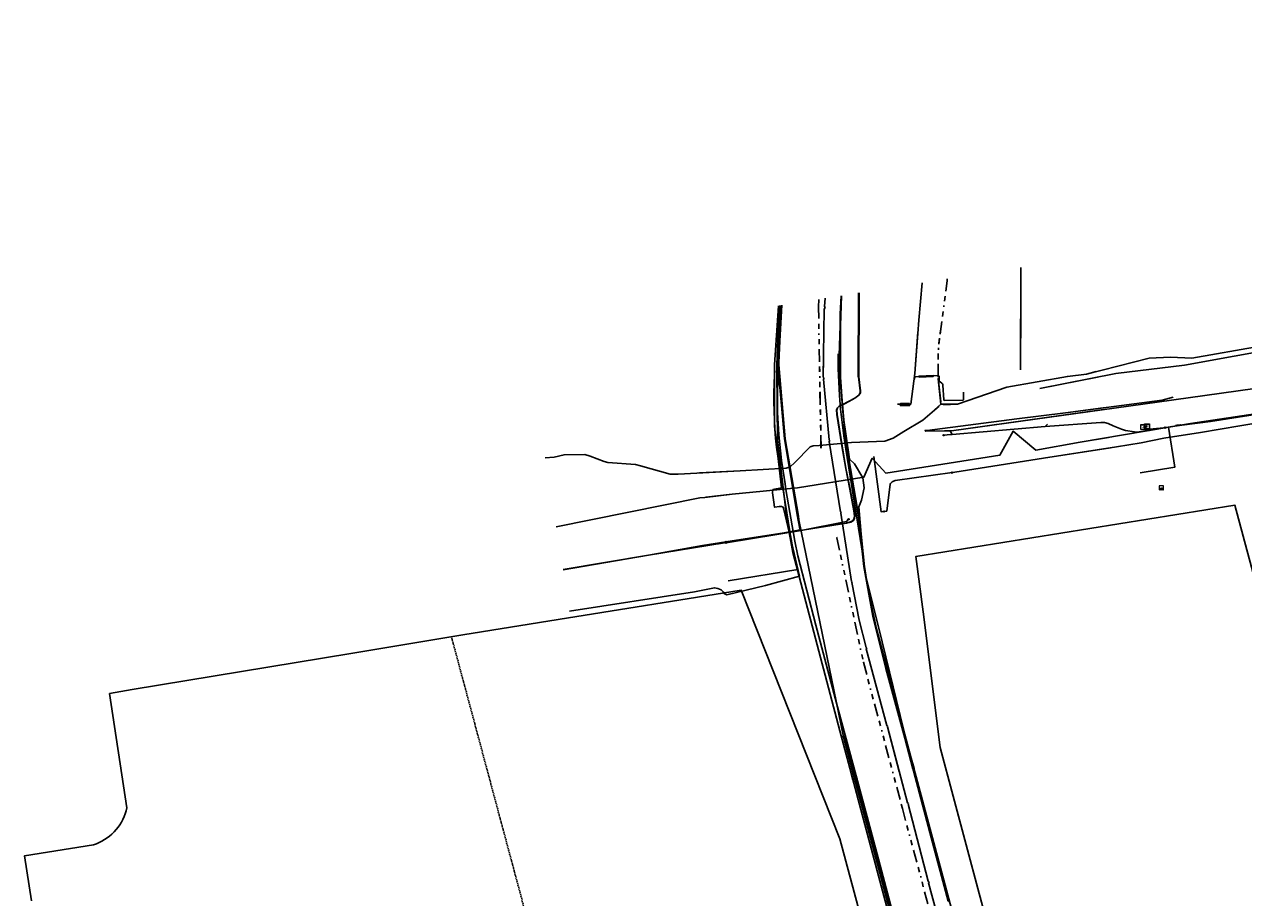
# Model space of a CAD drawing. Extents: x 102676 to 106538, y 417474 to 420545.
# Tile 104 of 112: x 104730 to 105214, y 419261 to 419608. Entities that reach past the tile are written whole.
import ezdxf
from ezdxf.enums import TextEntityAlignment as Align
from ezdxf.lldxf.tags import DXFTag

# ---------------------------------------------------------------- set-up
doc = ezdxf.new("R2010")
doc.units = 0
doc.linetypes.add('DASHED', pattern=[0.75, 0.5, -0.25])
doc.linetypes.add('RI-OVERIG', pattern=[17, 5, -2, 2, -2, 0, -2, 2, -2])
doc.layers.get('0').update_dxf_attribs({"lineweight": 25})
for name, color, linetype, lineweight in [('B-WE-KL-DATA-G', 90, 'KL-DATA-N', 25), ('B-WE-KL-DATA_BT NEDERLAND NV-G', 90, 'KL-DATA-N', 25), ('B-WE-KL-DATA_HULPSTUK-S @ 0.2', 90, 'Continuous', 25), ('B-WE-KL-DATA_HULPSTUK_KPN BV-S @ 0.5', 90, 'Continuous', 25), ('B-WE-KL-DATA_HULPSTUK_STEDIN NETBEHEER BV-S @ 0.5', 90, 'Continuous', 25), ('B-WE-KL-DATA_HULPSTUK_ZIGGO BV-S @ 0.5', 90, 'Continuous', 25), ('B-WE-KL-DATA_KABELBED-G', 90, 'Continuous', 25), ('B-WE-KL-DATA_KABELBED_KPN BV-G', 90, 'Continuous', 25), ('B-WE-KL-DATA_KABELBED_ZIGGO BV-G', 90, 'Continuous', 25), ('B-WE-KL-DATA_MANTELBUIS-G', 90, 'Continuous', 25), ('B-WE-KL-DATA_STEDIN NETBEHEER BV-G', 90, 'KL-DATA-N', 25), ('B-WE-KL-ET_LS-G', 190, 'KL-LS-N', 25), ('B-WE-KL-ET_LS_400 V_STEDIN NETBEHEER BV-G', 190, 'KL-LS-N', 25), ('B-WE-KL-ET_LS_HULPSTUK-S @ 0.2', 190, 'Continuous', 25), ('B-WE-KL-ET_LS_HULPSTUK_STEDIN NETBEHEER BV-S @ 0.5', 190, 'Continuous', 25), ('B-WE-KL-ET_LS_MANTELBUIS-G', 190, 'Continuous', 25), ('B-WE-KL-ET_LS_MANTELBUIS_POLYETHYLEEN PE_200_STEDIN NETBEHEER BV-G', 190, 'Continuous', 25), ('B-WE-KL-ET_LS_MANTELBUIS_POLYVINYLCHLORIDE PVC_110_STEDIN NETBEHEER BV-G', 190, 'Continuous', 25), ('B-WE-KL-ET_LS_MANTELBUIS_STEDIN NETBEHEER BV-G', 190, 'Continuous', 25), ('B-WE-KL-ET_MS-G', 130, 'KL-MS-N', 25), ('B-WE-KL-ET_MS_13 KV_STEDIN NETBEHEER BV-G', 130, 'KL-MS-N', 25), ('B-WE-KL-ET_MS_6 KV_STEDIN NETBEHEER BV-G', 130, 'KL-MS-N', 25), ('B-WE-KL-ET_MS_HULPSTUK-S @ 0.2', 130, 'Continuous', 25), ('B-WE-KL-ET_MS_HULPSTUK_STEDIN NETBEHEER BV-S @ 0.5', 130, 'Continuous', 25), ('B-WE-KL-ET_MS_MANTELBUIS-G', 130, 'Continuous', 25), ('B-WE-KL-ET_MS_MANTELBUIS_POLYETHYLEEN PE_200_STEDIN NETBEHEER BV-G', 130, 'Continuous', 25), ('B-WE-KL-GAS_LD-G', 50, 'KL-GAS-LD-N', 25), ('B-WE-KL-GAS_LD_POLYETHYLEEN PE_40_0.1 BAR_STEDIN NETBEHEER BV-G', 50, 'KL-GAS-LD-N', 25), ('B-WE-KL-GAS_LD_POLYVINYLCHLORIDE PVC_110_0.1 BAR_STEDIN NETBEHEER BV-G', 50, 'KL-GAS-LD-N', 25), ('B-WE-KL-OVERIG_HULPSTUK-S @ 0.2', 8, 'Continuous', 25), ('B-WE-KL-OVERIG_HULPSTUK_STADSBEHEER GEMEENTE DORDRECHT-S @ 0.5', 8, 'Continuous', 25), ('B-WE-KL-WATER-G', 170, 'KL-WATER-N', 25), ('B-WE-KL-WATER_HPE_160_EVIDES INFRA-G', 170, 'KL-WATER-N', 25), ('B-WE-KL-WATER_HULPSTUK-S @ 0.2', 170, 'Continuous', 25), ('B-WE-KL-WATER_HULPSTUK_EVIDES INFRA-S @ 0.5', 170, 'Continuous', 25), ('B-WE-KW-KUNSTWERK_SLUIS_WATERSCHAP HOLLANDSE DELTA-S @ 0.5', 170, 'Continuous', 25), ('B-WE-OG-INFO-G', 7, 'Continuous', 25), ('B-WE-OG-INFO_STEDIN NETBEHEER BV-G', 7, 'Continuous', 25), ('B-WE-RI-DRUK-G', 210, 'RI-PERS', 25), ('B-WE-RI-DRUK_HIGH DENSITY POLYETHYLENE HDPE_50_STADSBEHEER GEMEENTE DORDRECHT-G', 210, 'RI-PERS', 25), ('B-WE-RI-DRUK_HIGH DENSITY POLYETHYLENE HDPE_63_STADSBEHEER GEMEENTE DORDRECHT-G', 210, 'RI-PERS', 25), ('B-WE-RI-VRIJVERVAL-G', 210, 'RI-OVERIG', 25), ('B-WE-RI-VRIJVERVAL_POLYVINYLCHLORIDE PVC_200_STADSBEHEER GEMEENTE DORDRECHT-G', 210, 'RI-OVERIG', 25), ('B-WE-RI-VRIJVERVAL_POLYVINYLCHLORIDE PVC_315_STADSBEHEER GEMEENTE DORDRECHT-G', 210, 'RI-OVERIG', 25), ('B-WE-RI-VRIJVERVAL_POLYVINYLCHLORIDE PVC_STADSBEHEER GEMEENTE DORDRECHT-G', 210, 'RI-OVERIG', 25), ('N-PV-KG-GRENS_UITGIFTE', 12, 'Continuous', 25), ('V-WE-KL-WATER-G', 170, 'KL-WATER-V', 25), ('V-WE-KL-WATER_HULPSTUK-S @ 0.2', 170, 'Continuous', 25), ('V-WE-KL-WATER_HULPSTUK_EVIDES INFRA-S @ 0.5', 170, 'Continuous', 25), ('V-WE-KL-WATER_POLYVINYLCHLORIDE PVC_110_EVIDES INFRA-G', 170, 'KL-WATER-V', 25), ('X_XX-Luchtfoto-2021', 1, 'Continuous', 25)]:
    doc.layers.add(name, color=color, linetype=linetype, lineweight=lineweight)
doc.styles.add('NLCS-ISO', font='NLCS-ISO.ttf')
doc.styles.get("Standard").update_dxf_attribs({"font": 'arial.ttf'})
tags = doc.linetypes.add('KL-DATA-N', pattern='A,4,-1,[101,NLCS.shx,S=0.5,R=0,X=0,Y=0],-1,4,-1,["D",Standard,S=1,R=0,X=-0.25,Y=-0.5],-1.5', length=12.5).pattern_tags.tags
tags[18] = DXFTag(74, 10)
tags = doc.linetypes.add('KL-GAS-LD-N', pattern='A,4,-1,[69,NLCS.shx,S=0.5,R=0,X=0,Y=0],-1,4,-1,["L",Standard,S=1,R=0,X=0.25,Y=-0.5],-2', length=13).pattern_tags.tags
tags[18] = DXFTag(74, 10)
tags = doc.linetypes.add('KL-LS-N', pattern='A,4,-1,[103,NLCS.shx,S=0.75,R=0,X=0,Y=0],-1,4,-1,["L",Standard,S=1,R=0,X=0,Y=-0.5],-2', length=13).pattern_tags.tags
tags[18] = DXFTag(74, 10)
tags = doc.linetypes.add('KL-MS-N', pattern='A,4,-1,[103,NLCS.shx,S=0.75,R=0,X=0,Y=0],-1,4,-1,["M",Standard,S=1,R=0,X=0,Y=-0.5],-2', length=13).pattern_tags.tags
tags[18] = DXFTag(74, 10)
doc.linetypes.add('KL-WATER-N', pattern='A,7,-0.5,[168,NLCS.shx,S=0.75,R=0,X=0.75,Y=0],-2', length=9.5)
doc.linetypes.add('KL-WATER-V', pattern='A,3.5,[24,NLCS.shx,S=0.5,R=0,X=0,Y=0],3.5,-0.5,[168,NLCS.shx,S=0.75,R=0,X=0.75,Y=0],-2', length=9.5)
tags = doc.linetypes.add('RI-PERS', pattern='A,7,-2,["P",Standard,S=1.8,R=0,X=-0.5,Y=-0.9],-2,7,-2,[102,NLCS.shx,S=1,R=180,X=0,Y=0],-2', length=22).pattern_tags.tags
tags[6] = DXFTag(74, 10)

# ---------------------------------------------------------------- blocks, each defined once
blk = doc.blocks.new('SKL-WTB_HULP_MOF-SO')
at = {"linetype": 'ByBlock', "lineweight": 18}
h = blk.add_hatch(color=0, dxfattribs=at)
h.dxf.hatch_style = 1
h.paths.add_polyline_path([(-0.5625, 0, 1), (0.5625, 0, 1)])
at = {"color": 0, "linetype": 'ByBlock', "lineweight": 18}
blk.add_circle((0, 0), 0.5625, dxfattribs=at)
at = {"color": 0, "linetype": 'ByBlock', "lineweight": 18, "style": 'NLCS-ISO', "flags": 1}
for tag, p in [('TYPE', (1.5, 0)), ('OMSCHRIJVING', (1.5, -3)), ('LABEL', (1.5, -1.5))]:
    blk.add_attdef(tag, p, '', height=1, dxfattribs=at)
blk = doc.blocks.new('SKL-WTB_HULP_KAST-SO')
at = {"color": 0, "linetype": 'ByBlock', "lineweight": 18}
for points in [[(-2, 2), (2, 2), (2, 1.68), (-2, 1.68)], [(-2, 1.52), (2, 1.52), (2, -2), (-2, -2)]]:
    blk.add_lwpolyline(points, close=True, dxfattribs=at)
at = {"color": 0, "linetype": 'ByBlock', "lineweight": 18, "style": 'NLCS-ISO'}
blk.add_text('kast', height=1.5, dxfattribs=at).set_placement((0, 0), align=Align.MIDDLE_CENTER)
at = {"color": 0, "linetype": 'ByBlock', "lineweight": 18, "style": 'NLCS-ISO', "flags": 1}
for tag, p in [('TYPE', (2.5, 0)), ('OMSCHRIJVING', (2.5, -3)), ('LABEL', (2.5, -1.5))]:
    blk.add_attdef(tag, p, '', height=1, dxfattribs=at)
blk = doc.blocks.new('SKL-WTB_HULP_OVERIG-SO')
at = {"color": 0, "linetype": 'ByBlock', "lineweight": 18}
for points in [[(-0.14, 0.14), (0.14, -0.14)], [(0.14, 0.14), (-0.14, -0.14)]]:
    blk.add_lwpolyline(points, dxfattribs=at)
at = {"color": 0, "linetype": 'ByBlock', "lineweight": 18, "style": 'NLCS-ISO', "flags": 1}
for tag, p in [('TYPE', (1.5, 0)), ('OMSCHRIJVING', (1.5, -3)), ('LABEL', (1.5, -1.5))]:
    blk.add_attdef(tag, p, '', height=1, dxfattribs=at)
blk = doc.blocks.new('SKW-SLUIS-SO')
at = {"color": 0, "linetype": 'ByBlock', "lineweight": 18}
blk.add_lwpolyline([(0.31, -1.55), (0.82, -1.55), (0.82, -0.35, -1), (1.45, -0.35), (1.45, -1.55), (1.7, -1.55), (1.7, 1.55), (-1.7, 1.55), (-1.7, -1.55), (-1.45, -1.55), (-1.45, -0.35, -1), (-0.82, -0.35), (-0.82, -1.55), (-0.32, -1.55), (-0.32, -0.35, -1), (0.31, -0.35)], format="xyb", close=True, dxfattribs=at)
blk = doc.blocks.new('KenL-kruising AQUA-WZD')
at = {"layer": 'B-WE-KL-DATA-G', "flags": 128}
for points in [[(102943.742, 419391.503), (102977.578, 419397.266), (103031.209, 419406.004), (103056.091, 419409.987), (103057.782, 419410.411), (103058.838, 419411.034), (103059.244, 419412.018), (103059.37, 419412.922), (103059.143, 419414.871), (103057.561, 419423.511), (103055.926, 419431.735), (103054.389, 419440.705), (103052.393, 419453.13), (103052.266, 419454.94), (103052.547, 419455.688), (103053.105, 419456.264), (103054.396, 419456.843), (103059.476, 419459.538), (103061.073, 419460.69), (103061.656, 419461.742), (103061.642, 419462.453), (103060.966, 419467.966), (103060.972, 419480.346), (103061.072, 419501.304)], [(103054.03, 419500.177), (103053.152, 419472.485), (103055.746, 419443.23), (103060.945, 419412.492), (103063.035, 419392.741), (103066.557, 419373.128), (103071.763, 419352.328), (103079.205, 419324.77), (103082.461, 419312.552)], [(103082.939, 419312.641), (103080.32, 419321.79), (103070.25, 419362.99), (103063.55, 419390.08), (103061.99, 419405.65), (103061.08, 419416.44), (103062.06, 419419.14), (103063.12, 419423.99), (103062.61, 419427.98), (103059.31, 419433.49), (103057.32, 419435.39), (103054.79, 419452.72), (103053.72, 419467.88), (103053.74, 419481.09), (103053.58, 419493.06), (103053.998, 419500.171)], [(103082.939, 419312.641), (103080.32, 419321.79), (103070.25, 419362.99), (103063.55, 419390.08), (103061.99, 419405.65), (103061.08, 419416.44), (103062.06, 419419.14), (103063.12, 419423.99), (103062.61, 419427.98), (103059.31, 419433.49), (103057.32, 419435.39), (103054.79, 419452.72), (103053.72, 419467.88), (103053.74, 419481.09), (103053.58, 419493.06), (103053.998, 419500.171)], [(103029.109, 419496.187), (103027.64, 419472.84), (103027.61, 419448.49), (103030.42, 419424.07), (103026.93, 419423.29), (103026.73, 419422.06), (103027.27, 419418.35), (103027.61, 419416.33), (103029.54, 419416.66), (103030.39, 419416.61), (103031, 419416.3), (103031.34, 419415.47), (103037.49, 419388.98), (103024.05, 419385.24), (103008.64, 419381.59), (103007.79, 419382.03), (103007.22, 419382.8), (103006.45, 419383.57), (103005.13, 419384.12), (103003.83, 419384.4), (102995.83, 419382.78), (102946.36, 419375.148)], [(103029.109, 419496.187), (103027.64, 419472.84), (103027.61, 419448.49), (103030.42, 419424.07), (103026.93, 419423.29), (103026.73, 419422.06), (103027.27, 419418.35), (103027.61, 419416.33), (103029.54, 419416.66), (103030.39, 419416.61), (103031, 419416.3), (103031.34, 419415.47), (103037.49, 419388.98), (103024.05, 419385.24), (103008.64, 419381.59), (103007.79, 419382.03), (103007.22, 419382.8), (103006.45, 419383.57), (103005.13, 419384.12), (103003.83, 419384.4), (102995.83, 419382.78), (102946.36, 419375.148)], [(103056.93, 419411.56), (103056.15, 419410.63), (103038.1, 419407.09), (103008.4, 419402.24)]]:
    blk.add_lwpolyline(points, dxfattribs=at)
at = {"layer": 'B-WE-KL-DATA_KABELBED-G', "flags": 128}
for points in [[(103094.921, 419446.551), (103097.797, 419446.598), (103157.974, 419455.024)], [(103160.037, 419443.953), (103148.805, 419442.049), (103131.149, 419438.954), (103122.195, 419446.473), (103116.938, 419437.005), (103071.763, 419429.812), (103066.344, 419435.719), (103063.028, 419428.193), (103036.734, 419423.964), (103010.793, 419421.527), (103000, 419420.224), (102997.974, 419419.98), (102940.991, 419408.493)], [(103087.489, 419446.431), (103094.921, 419446.551)]]:
    blk.add_lwpolyline(points, dxfattribs=at)
at = {"layer": 'B-WE-KL-DATA_MANTELBUIS-G', "flags": 128}
blk.add_lwpolyline([(103008.641, 419381.59), (103024.05, 419385.24)], dxfattribs=at)
at = {"layer": 'B-WE-KL-ET_LS-G', "flags": 128}
for points in [[(103086.134, 419505.316), (103084.794, 419490.479), (103083.24, 419469.317), (103081.684, 419457.201), (103076.313, 419457.201)], [(103047.615, 419495.488), (103047.461, 419495.867), (103047.666, 419499.158)], [(103029.668, 419482.169), (103030.507, 419496.411)], [(103047.211, 419467.55), (103046.902, 419467.9), (103047.282, 419494.913), (103047.615, 419495.488)], [(103028.712, 419453.829), (103028.713, 419457.551), (103028.78, 419462.749), (103029.668, 419482.169)], [(103049.564, 419442.832), (103049.312, 419442.98), (103047.058, 419467.103), (103047.211, 419467.55)], [(103102.47, 419461.914), (103102.52, 419459.009), (103102.506, 419458.932), (103102.464, 419458.866), (103102.399, 419458.822), (103102.323, 419458.805), (103094.899, 419458.678), (103094.821, 419458.692), (103094.754, 419458.734), (103094.707, 419458.797), (103094.687, 419458.874), (103094.306, 419464.78), (103094.273, 419465.014), (103094.205, 419465.22), (103094.108, 419465.383), (103093.987, 419465.494), (103093.216, 419465.979), (103093.098, 419466.07), (103093.006, 419466.181), (103092.945, 419466.306), (103092.92, 419466.436), (103092.823, 419468.24), (103092.794, 419468.354), (103092.723, 419468.448), (103092.623, 419468.507), (103092.507, 419468.524), (103083.419, 419468.039), (103083.133, 419467.701), (103083.063, 419467.155), (103082.938, 419466.97)], [(103031.803, 419425.555), (103030.423, 419434.822), (103029.321, 419445.005), (103028.712, 419453.829)], [(103094.598, 419444.872), (103096.093, 419444.991), (103098.085, 419445.188), (103134.826, 419448.269), (103156.906, 419449.973), (103158.435, 419449.942), (103158.947, 419449.785)], [(103097.324, 419446.347), (103098.085, 419445.188)], [(103135.777, 419449.243), (103134.826, 419448.269)], [(103054.003, 419414.301), (103053.724, 419414.489), (103049.282, 419442.383), (103049.564, 419442.832)], [(103036.838, 419397.101), (103035.694, 419402.816), (103032.011, 419423.374), (103031.803, 419425.555)], [(103058.376, 419386.728), (103058.08, 419386.921), (103053.822, 419413.982), (103054.003, 419414.301)], [(103044.014, 419369.517), (103036.838, 419397.101)], [(103064.2, 419360.551), (103063.883, 419360.712), (103061.142, 419371.549), (103058.196, 419386.448), (103058.376, 419386.728)], [(103051.676, 419340.625), (103044.014, 419369.517)], [(103072.497, 419329.471), (103072.139, 419329.696), (103063.933, 419360.147), (103064.2, 419360.551)], [(103059.936, 419309.762), (103051.676, 419340.625)], [(103077.021, 419311.538), (103072.348, 419329.162), (103072.497, 419329.471)], [(103060.296, 419308.42), (103059.936, 419309.762)]]:
    blk.add_lwpolyline(points, dxfattribs=at)
at = {"layer": 'B-WE-KL-ET_LS_MANTELBUIS-G', "flags": 128}
for points in [[(103060.917, 419501.279), (103060.915, 419500.95), (103060.816, 419467.963), (103061.016, 419467.963)], [(103061.016, 419467.963), (103061.115, 419500.95), (103061.117, 419501.311)], [(103090.5, 419468.618), (103084.908, 419468.319), (103084.93, 419467.919), (103090.522, 419468.218), (103090.5, 419468.618)], [(103081.162, 419457.401), (103077.473, 419457.401), (103077.473, 419456.601), (103081.162, 419456.601), (103081.162, 419457.401)]]:
    blk.add_lwpolyline(points, dxfattribs=at)
at = {"layer": 'B-WE-KL-ET_MS-G', "flags": 128}
for points in [[(103061.022, 419501.296), (103060.922, 419480.346), (103060.916, 419467.963), (103061.592, 419462.449), (103061.606, 419461.754), (103061.035, 419460.724), (103059.45, 419459.581), (103054.374, 419456.888), (103053.076, 419456.306), (103052.504, 419455.715), (103052.215, 419454.947), (103052.343, 419453.124), (103054.34, 419440.697), (103055.877, 419431.726), (103057.512, 419423.502), (103059.094, 419414.864), (103059.32, 419412.923), (103059.195, 419412.031), (103058.798, 419411.069), (103057.763, 419410.458), (103056.081, 419410.036), (103031.201, 419406.053), (103008.383, 419402.332)], [(103082.509, 419312.561), (103079.252, 419324.783), (103071.812, 419352.341), (103066.607, 419373.138), (103063.085, 419392.749), (103060.996, 419412.499), (103055.795, 419443.236), (103053.202, 419472.486), (103054.081, 419500.185)], [(103029.706, 419496.282), (103028.96, 419472.769), (103031.561, 419443.43), (103036.763, 419412.685), (103036.917, 419411.227), (103037.664, 419407.686), (103037.083, 419407.21), (103031.463, 419406.201), (103008.35, 419402.537)], [(103054.968, 419325.27), (103037.214, 419411.274), (103037.06, 419412.726), (103031.859, 419443.469), (103029.26, 419472.778), (103030.008, 419496.331)], [(103067.005, 419436.44), (103069.844, 419414.491), (103070.989, 419414.643)], [(103097.964, 419430.032), (103099.111, 419430.194), (103134.169, 419435.816), (103160.78, 419439.931)], [(103070.989, 419414.643), (103072.117, 419414.798), (103073.476, 419425.395), (103073.627, 419425.673), (103073.81, 419425.931), (103074.023, 419426.165), (103074.263, 419426.372), (103074.525, 419426.547), (103074.806, 419426.689), (103075.101, 419426.796), (103075.406, 419426.865), (103097.964, 419430.032)], [(102943.734, 419391.552), (102977.57, 419397.315), (102999.102, 419401.087), (103008.35, 419402.537)], [(103054.968, 419325.27), (103056.642, 419318.617), (103059.434, 419308.259)], [(103059.73, 419308.314), (103056.932, 419318.695), (103055.328, 419325.352)]]:
    blk.add_lwpolyline(points, dxfattribs=at)
at = {"layer": 'B-WE-KL-ET_MS_MANTELBUIS-G', "flags": 128}
for points in [[(103060.917, 419501.279), (103060.915, 419500.95), (103060.816, 419467.963), (103061.016, 419467.963)], [(103061.016, 419467.963), (103061.115, 419500.95), (103061.117, 419501.311)]]:
    blk.add_lwpolyline(points, dxfattribs=at)
at = {"layer": 'B-WE-KL-GAS_LD-G', "flags": 128}
for points in [[(103125.134, 419470.817), (103125.254, 419511.446)], [(103132.795, 419463.366), (103155.58, 419467.882)]]:
    blk.add_lwpolyline(points, dxfattribs=at)
at = {"layer": 'B-WE-KL-WATER-G', "flags": 128}
for points in [[(103032.619, 419410.628), (103028.824, 419442.981), (103028.529, 419472.835), (103029.417, 419496.236)], [(103058.69, 419308.12), (103056.922, 419314.753), (103053.544, 419327.664), (103034.857, 419398.383), (103032.619, 419410.628)]]:
    blk.add_lwpolyline(points, dxfattribs=at)
at = {"layer": 'B-WE-OG-INFO-G', "flags": 128}
for points in [[(103060.917, 419501.279), (103060.915, 419500.95), (103060.816, 419467.963), (103061.016, 419467.963)], [(103060.917, 419501.279), (103060.915, 419500.95), (103060.816, 419467.963), (103061.016, 419467.963)], [(103061.016, 419467.963), (103061.115, 419500.95), (103061.117, 419501.311)], [(103061.016, 419467.963), (103061.115, 419500.95), (103061.117, 419501.311)], [(103008.641, 419381.59), (103024.05, 419385.24)], [(103008.641, 419381.59), (103024.05, 419385.24)]]:
    blk.add_lwpolyline(points, dxfattribs=at)
at = {"layer": 'B-WE-RI-DRUK-G', "flags": 128}
for points in [[(103093.591, 419457.122), (103100.175, 419457.122), (103119.694, 419463.946), (103143.729, 419468.185), (103151.254, 419469.126), (103155.166, 419470.105)], [(103092.415, 419467.24), (103093.591, 419457.122)], [(102936.632, 419435.907), (102940.191, 419436.173), (102944.174, 419437.152), (102952.35, 419437.222), (102954.516, 419436.593), (102960.036, 419434.425), (102961.503, 419434.006), (102972.474, 419433.306), (102974.43, 419432.747), (102986.204, 419429.388), (102989.349, 419429.458), (103013.945, 419430.787), (103032.216, 419431.835), (103033.753, 419432.325), (103035.71, 419434.073), (103041.789, 419440.226), (103042.977, 419440.715), (103045.283, 419440.855), (103058.173, 419441.974), (103071.31, 419442.533), (103074.664, 419443.652), (103078.856, 419446.379), (103086.403, 419450.784), (103093.591, 419457.122)]]:
    blk.add_lwpolyline(points, dxfattribs=at)
at = {"layer": 'B-WE-RI-VRIJVERVAL-G', "flags": 128}
for points in [[(103096.094, 419506.911), (103096.06, 419506.066), (103095.472, 419501.36), (103092.65, 419480.653), (103092.533, 419478.064), (103092.415, 419467.24)], [(103045.183, 419498.76), (103045.014, 419495.801)], [(103046.014, 419439.807), (103045.014, 419495.801)], [(103052.3, 419404.226), (103062.841, 419354.832)], [(103062.841, 419354.832), (103074.507, 419311.069)]]:
    blk.add_lwpolyline(points, dxfattribs=at)
at = {"layer": 'V-WE-KL-WATER-G', "flags": 128}
blk.add_lwpolyline([(103087.243, 419446.753), (103088.113, 419446.776), (103123.666, 419451.331), (103142.973, 419453.799), (103157.845, 419455.706)], dxfattribs=at)
at = {"layer": 'B-WE-KL-DATA_HULPSTUK-S @ 0.2', "xscale": 0.2, "yscale": 0.2, "zscale": 0.2}
for name, p in [('SKL-WTB_HULP_OVERIG-SO', (103087.489, 419446.431)), ('SKL-WTB_HULP_OVERIG-SO', (103094.921, 419446.551)), ('SKL-WTB_HULP_OVERIG-SO', (103094.921, 419446.551)), ('SKL-WTB_HULP_MOF-SO', (103056.93, 419411.56)), ('SKL-WTB_HULP_MOF-SO', (103008.4, 419402.24))]:
    blk.add_blockref(name, p, dxfattribs=at)
at = {"layer": 'B-WE-KL-ET_LS_HULPSTUK-S @ 0.2', "xscale": 0.2, "yscale": 0.2, "zscale": 0.2}
blk.add_blockref('SKL-WTB_HULP_MOF-SO', (103094.598, 419444.872), dxfattribs=at)
at = {"layer": 'B-WE-KL-ET_MS_HULPSTUK-S @ 0.2', "xscale": 0.2, "yscale": 0.2, "zscale": 0.2}
for p in [(103097.964, 419430.032), (103070.989, 419414.643), (103008.35, 419402.537), (103054.968, 419325.27), (103055.328, 419325.352)]:
    blk.add_blockref('SKL-WTB_HULP_MOF-SO', p, dxfattribs=at)
at = {"layer": 'B-WE-KL-OVERIG_HULPSTUK-S @ 0.2', "xscale": 0.2, "yscale": 0.2, "zscale": 0.2}
for p in [(103045.014, 419495.801), (103092.415, 419467.24), (103046.014, 419439.807), (103052.3, 419404.226), (103062.841, 419354.832)]:
    blk.add_blockref('SKL-WTB_HULP_OVERIG-SO', p, dxfattribs=at)
at = {"layer": 'B-WE-KL-WATER_HULPSTUK-S @ 0.2', "xscale": 0.2, "yscale": 0.2, "zscale": 0.2}
blk.add_blockref('SKL-WTB_HULP_OVERIG-SO', (103032.619, 419410.628), dxfattribs=at)
at = {"layer": 'V-WE-KL-WATER_HULPSTUK-S @ 0.2', "xscale": 0.2, "yscale": 0.2, "zscale": 0.2}
blk.add_blockref('SKL-WTB_HULP_OVERIG-SO', (103087.244, 419446.684), dxfattribs=at)
blk = doc.blocks.new('Uitgifte Stedenbouw')
at = {"layer": 'N-PV-KG-GRENS_UITGIFTE', "color": 8, "linetype": 'DASHED', "lineweight": -2, "transparency": 33554687}
blk.add_line((102961.9, 419132.09), (102899.51, 419364.93), dxfattribs=at)
at = {"layer": 'N-PV-KG-GRENS_UITGIFTE', "transparency": 33554687, "flags": 128}
blk.add_lwpolyline([(103230.77, 419339.89), (103410.33, 419387.95), (103571.98, 419454.27), (103556.57, 419395.03), (103501, 419181.34), (103495.24, 419182.84), (103496.25, 419186.71), (103488.51, 419188.74), (103487.5, 419184.86), (103330.81, 419225.77, 0.129956), (103311.64, 419225.71), (103293.68, 419220.91), (103168.06, 419187.28), (103131.13, 419179.73), (103108.79, 419263.18), (103093.32, 419320.97), (103086.46, 419374.78), (103083.66, 419396.81), (103210.11, 419417.08), (103230.77, 419339.89)], format="xyb", close=True, dxfattribs=at)
blk.add_lwpolyline([(103082.37, 419177.01), (103053.51, 419284.84), (103027.1, 419351.46), (103014.43, 419383.41), (102941.82, 419371.85), (102904.04, 419365.68), (102859.6, 419358.28), (102772.95, 419344.04), (102763.98, 419342.39), (102770.87, 419297.07), (102770.57, 419295.89), (102770.2, 419294.73), (102769.76, 419293.6), (102769.25, 419292.49), (102768.67, 419291.42), (102768.03, 419290.39), (102767.33, 419289.39), (102766.57, 419288.44), (102765.76, 419287.54), (102764.89, 419286.69), (102763.96, 419285.9), (102763, 419285.16), (102761.99, 419284.48), (102760.94, 419283.87), (102759.85, 419283.32), (102758.74, 419282.84), (102757.59, 419282.43), (102730.19, 419278.06), (102733.03, 419260.19)], dxfattribs=at)

msp = doc.modelspace()

# ---------------------------------------------------------------- linework, layer by layer
at = {"layer": 'B-WE-KL-DATA_BT NEDERLAND NV-G', "flags": 128}
for points in [[(105120.02, 419183.96), (105106.21, 419225.42), (105069.32, 419363.23), (105068.69, 419365.65), (105068.08, 419368.07), (105067.5, 419370.5), (105066.94, 419372.94), (105066.4, 419375.39), (105065.89, 419377.83), (105065.41, 419380.29), (105064.95, 419382.75), (105064.52, 419385.21), (105064.11, 419387.68), (105062.04, 419400.59), (105055.82, 419439.39), (105055.04, 419444.66), (105054.37, 419449.95), (105053.81, 419455.25), (105053.38, 419460.56), (105053.06, 419465.88), (105052.85, 419471.2), (105052.76, 419476.53), (105052.764, 419477.185)], [(105120.02, 419183.96), (105106.21, 419225.42), (105069.32, 419363.23), (105068.69, 419365.65), (105068.08, 419368.07), (105067.5, 419370.5), (105066.94, 419372.94), (105066.4, 419375.39), (105065.89, 419377.83), (105065.41, 419380.29), (105064.95, 419382.75), (105064.52, 419385.21), (105064.11, 419387.68), (105062.04, 419400.59), (105055.82, 419439.39), (105055.04, 419444.66), (105054.37, 419449.95), (105053.81, 419455.25), (105053.38, 419460.56), (105053.06, 419465.88), (105052.85, 419471.2), (105052.76, 419476.53), (105052.764, 419477.185)], [(105027.717, 419470.429), (105027.62, 419468.82), (105027.45, 419465.24), (105027.35, 419461.65), (105027.33, 419458.06), (105027.39, 419454.47), (105027.53, 419450.88), (105027.74, 419447.3), (105028.04, 419443.72), (105028.41, 419440.15), (105028.86, 419436.59), (105029.39, 419433.04), (105033.62, 419406.67), (105033.87, 419405.15), (105034.13, 419403.64), (105034.41, 419402.13), (105034.71, 419400.62), (105035.02, 419399.11), (105035.34, 419397.61), (105035.68, 419396.11), (105036.03, 419394.61), (105036.4, 419393.11), (105036.78, 419391.62), (105009.24, 419387.138)], [(105027.717, 419470.429), (105027.62, 419468.82), (105027.45, 419465.24), (105027.35, 419461.65), (105027.33, 419458.06), (105027.39, 419454.47), (105027.53, 419450.88), (105027.74, 419447.3), (105028.04, 419443.72), (105028.41, 419440.15), (105028.86, 419436.59), (105029.39, 419433.04), (105033.62, 419406.67), (105033.87, 419405.15), (105034.13, 419403.64), (105034.41, 419402.13), (105034.71, 419400.62), (105035.02, 419399.11), (105035.34, 419397.61), (105035.68, 419396.11), (105036.03, 419394.61), (105036.4, 419393.11), (105036.78, 419391.62), (105009.24, 419387.138)]]:
    msp.add_lwpolyline(points, dxfattribs=at)
at = {"layer": 'B-WE-KL-DATA_KABELBED_KPN BV-G', "flags": 128}
for points in [[(105094.921, 419446.551), (105097.797, 419446.598), (105179.304, 419458.01), (105230.349, 419465.168), (105239.394, 419457.781), (105243.49, 419460.794), (105245.719, 419457.797), (105245.719, 419457.797)], [(105245.718, 419457.797), (105241.019, 419457), (105230.586, 419455.231), (105192.477, 419449.454), (105148.805, 419442.049), (105131.149, 419438.954), (105122.195, 419446.473), (105116.938, 419437.005), (105071.763, 419429.812), (105066.344, 419435.719), (105063.028, 419428.193), (105036.734, 419423.964), (105010.793, 419421.527), (105000.37, 419420.269)], [(105087.489, 419446.431), (105094.921, 419446.551)]]:
    msp.add_lwpolyline(points, dxfattribs=at)
at = {"layer": 'B-WE-KL-DATA_KABELBED_ZIGGO BV-G', "flags": 128}
for points in [[(105174.813, 419448.307), (105174.991, 419447.117), (105181.746, 419447.806), (105189.016, 419448.869), (105200.397, 419450.354), (105226.605, 419454.449), (105245.891, 419457.785)], [(105174.813, 419448.307), (105173.822, 419448.173)], [(105174.813, 419448.307), (105175.308, 419448.375)]]:
    msp.add_lwpolyline(points, dxfattribs=at)
at = {"layer": 'B-WE-KL-DATA_STEDIN NETBEHEER BV-G', "flags": 128}
for points in [[(105060.972, 419479.978), (105060.966, 419467.966), (105061.642, 419462.453), (105061.656, 419461.742), (105061.073, 419460.69), (105059.476, 419459.538), (105054.396, 419456.843), (105053.105, 419456.264), (105052.547, 419455.688), (105052.266, 419454.94), (105052.393, 419453.13), (105054.389, 419440.705), (105055.926, 419431.735), (105057.561, 419423.511), (105059.143, 419414.871), (105059.37, 419412.922), (105059.244, 419412.018), (105058.838, 419411.034), (105057.782, 419410.411), (105056.091, 419409.987), (105031.209, 419406.004), (105005.318, 419401.786)], [(105053.308, 419477.418), (105053.152, 419472.485), (105055.746, 419443.23), (105060.945, 419412.492), (105063.035, 419392.741), (105066.557, 419373.128), (105071.763, 419352.328), (105079.205, 419324.77), (105089.7, 419285.383), (105096.392, 419260.13)], [(105056.93, 419411.56), (105056.15, 419410.63), (105038.1, 419407.09), (105008.4, 419402.24)]]:
    msp.add_lwpolyline(points, dxfattribs=at)
at = {"layer": 'B-WE-KL-ET_LS_400 V_STEDIN NETBEHEER BV-G', "flags": 128}
for points in [[(105084.447, 419485.758), (105083.24, 419469.317), (105081.684, 419457.201), (105076.313, 419457.201)], [(105047.211, 419467.55), (105046.902, 419467.9), (105047.005, 419475.251)], [(105028.712, 419453.829), (105028.713, 419457.551), (105028.78, 419462.749), (105029.148, 419470.787)], [(105049.564, 419442.832), (105049.312, 419442.98), (105047.058, 419467.103), (105047.211, 419467.55)], [(105102.47, 419461.914), (105102.52, 419459.009), (105102.506, 419458.932), (105102.464, 419458.866), (105102.399, 419458.822), (105102.323, 419458.805), (105094.899, 419458.678), (105094.821, 419458.692), (105094.754, 419458.734), (105094.707, 419458.797), (105094.687, 419458.874), (105094.306, 419464.78), (105094.273, 419465.014), (105094.205, 419465.22), (105094.108, 419465.383), (105093.987, 419465.494), (105093.216, 419465.979), (105093.098, 419466.07), (105093.006, 419466.181), (105092.945, 419466.306), (105092.92, 419466.436), (105092.823, 419468.24), (105092.794, 419468.354), (105092.723, 419468.448), (105092.623, 419468.507), (105092.507, 419468.524), (105083.419, 419468.039), (105083.133, 419467.701), (105083.063, 419467.155), (105082.938, 419466.97)], [(105031.803, 419425.555), (105030.423, 419434.822), (105029.321, 419445.005), (105028.712, 419453.829)], [(105094.598, 419444.872), (105096.093, 419444.991), (105098.085, 419445.188), (105134.826, 419448.269), (105156.906, 419449.973), (105158.435, 419449.942), (105159.837, 419449.512), (105161.888, 419448.553), (105165.197, 419447.274), (105166.781, 419446.784), (105170.285, 419446.166), (105171.431, 419446.105), (105175.871, 419446.818)], [(105182.342, 419447.858), (105188.473, 419448.795), (105202.317, 419450.807), (105223.617, 419454.138)], [(105206.352, 419451.336), (105202.333, 419450.708), (105202.317, 419450.807)], [(105212.59, 419452.55), (105212.659, 419452.423)], [(105097.324, 419446.347), (105098.085, 419445.188)], [(105135.777, 419449.243), (105134.826, 419448.269)], [(105185.153, 419448.289), (105185.156, 419448.269), (105183.78, 419448), (105186.34, 419432.22), (105172.52, 419429.97)], [(105182.342, 419447.858), (105176.069, 419446.849)], [(105187.056, 419448.833), (105186.61, 419448.7)], [(105188.473, 419448.795), (105188.434, 419449.046), (105187.056, 419448.833)], [(105054.003, 419414.301), (105053.724, 419414.489), (105049.282, 419442.383), (105049.564, 419442.832)], [(105036.838, 419397.101), (105035.694, 419402.816), (105032.011, 419423.374), (105031.803, 419425.555)], [(105058.376, 419386.728), (105058.08, 419386.921), (105053.822, 419413.982), (105054.003, 419414.301)], [(105044.014, 419369.517), (105036.838, 419397.101)], [(105064.2, 419360.551), (105063.883, 419360.712), (105061.142, 419371.549), (105058.196, 419386.448), (105058.376, 419386.728)], [(105051.676, 419340.625), (105044.014, 419369.517)], [(105072.497, 419329.471), (105072.139, 419329.696), (105063.933, 419360.147), (105064.2, 419360.551)], [(105059.936, 419309.762), (105051.676, 419340.625)], [(105080.704, 419298.83), (105080.308, 419299.14), (105072.348, 419329.162), (105072.497, 419329.471)], [(105068.257, 419278.729), (105059.936, 419309.762)], [(105088.863, 419267.714), (105088.571, 419267.995), (105080.545, 419298.601), (105080.704, 419298.83)], [(105076.509, 419247.743), (105068.257, 419278.729)], [(105097.065, 419236.932), (105096.855, 419237.099), (105088.704, 419267.375), (105088.863, 419267.714)]]:
    msp.add_lwpolyline(points, dxfattribs=at)
at = {"layer": 'B-WE-KL-ET_LS_MANTELBUIS_POLYETHYLEEN PE_200_STEDIN NETBEHEER BV-G', "flags": 128}
for points in [[(105060.852, 419479.948), (105060.816, 419467.963), (105061.016, 419467.963)], [(105061.016, 419467.963), (105061.052, 419479.998)]]:
    msp.add_lwpolyline(points, dxfattribs=at)
at = {"layer": 'B-WE-KL-ET_LS_MANTELBUIS_POLYVINYLCHLORIDE PVC_110_STEDIN NETBEHEER BV-G', "flags": 128}
msp.add_lwpolyline([(105081.162, 419457.401), (105077.473, 419457.401), (105077.473, 419456.601), (105081.162, 419456.601), (105081.162, 419457.401)], dxfattribs=at)
at = {"layer": 'B-WE-KL-ET_LS_MANTELBUIS_STEDIN NETBEHEER BV-G', "flags": 128}
msp.add_lwpolyline([(105090.5, 419468.618), (105084.908, 419468.319), (105084.93, 419467.919), (105090.522, 419468.218), (105090.5, 419468.618)], dxfattribs=at)
at = {"layer": 'B-WE-KL-ET_MS_13 KV_STEDIN NETBEHEER BV-G', "flags": 128}
for points in [[(105060.922, 419479.966), (105060.916, 419467.963), (105061.592, 419462.449), (105061.606, 419461.754), (105061.035, 419460.724), (105059.45, 419459.581), (105054.374, 419456.888), (105053.076, 419456.306), (105052.504, 419455.715), (105052.215, 419454.947), (105052.343, 419453.124), (105054.34, 419440.697), (105055.877, 419431.726), (105057.512, 419423.502), (105059.094, 419414.864), (105059.32, 419412.923), (105059.195, 419412.031), (105058.798, 419411.069), (105057.763, 419410.458), (105056.081, 419410.036), (105031.201, 419406.053), (105008.383, 419402.332)], [(105096.844, 419259.799), (105089.748, 419285.396), (105079.252, 419324.783), (105071.812, 419352.341), (105066.607, 419373.138), (105063.085, 419392.749), (105060.996, 419412.499), (105055.795, 419443.236), (105053.202, 419472.486), (105053.359, 419477.44)], [(105029.136, 419470.784), (105031.561, 419443.43), (105036.763, 419412.685), (105036.917, 419411.227), (105037.664, 419407.686), (105037.083, 419407.21), (105031.463, 419406.201), (105008.35, 419402.537)], [(105054.968, 419325.27), (105037.214, 419411.274), (105037.06, 419412.726), (105031.859, 419443.469), (105029.43, 419470.858)], [(105005.247, 419402.051), (105008.35, 419402.537)], [(105054.968, 419325.27), (105056.642, 419318.617), (105069.657, 419270.326), (105081.841, 419223.299), (105090.71, 419185.498)], [(105178.387, 418860.329), (105177.786, 418862.625), (105175.317, 418870.162), (105172.508, 418879.881), (105171.384, 418881.683), (105169.422, 418882.756), (105167.872, 418883.436), (105167.047, 418884.695), (105166.684, 418885.709), (105159.071, 418914.58), (105159.013, 418915.275), (105159.128, 418916.009), (105161.565, 418920.09), (105161.535, 418921.298), (105155.606, 418943.986), (105131.624, 419033.879), (105103.794, 419136.942), (105097.752, 419142.692), (105097.293, 419143.708), (105090.423, 419171.242), (105091.764, 419174.095), (105092.476, 419174.896), (105092.828, 419175.982), (105091.513, 419182.68), (105082.132, 419223.371), (105069.947, 419270.403), (105056.932, 419318.695), (105055.328, 419325.352)]]:
    msp.add_lwpolyline(points, dxfattribs=at)
at = {"layer": 'B-WE-KL-ET_MS_6 KV_STEDIN NETBEHEER BV-G', "flags": 128}
for points in [[(105097.964, 419430.032), (105099.111, 419430.194), (105134.169, 419435.816), (105163.204, 419440.306), (105172.892, 419441.874), (105181.915, 419443.678), (105196.462, 419445.978), (105212.031, 419448.552), (105233.277, 419452.174), (105245.844, 419454.368), (105259.904, 419456.72), (105262.103, 419457.121), (105264.289, 419457.581), (105266.461, 419458.101), (105268.618, 419458.68), (105270.757, 419459.318), (105272.876, 419460.014), (105274.975, 419460.767), (105311.277, 419474.925), (105329.772, 419482.937), (105390.278, 419508.48), (105392.628, 419509.388), (105437.408, 419527.294), (105466.994, 419539.498), (105501.681, 419553.546), (105535.198, 419567.386), (105551.328, 419574.13), (105566.786, 419580.268), (105596.065, 419591.806), (105611.746, 419597.739), (105622.305, 419602.021), (105620.801, 419605.973), (105625.609, 419607.804)], [(105067.005, 419436.44), (105069.844, 419414.491), (105070.989, 419414.643)], [(105070.989, 419414.643), (105072.117, 419414.798), (105073.476, 419425.395), (105073.627, 419425.673), (105073.81, 419425.931), (105074.023, 419426.165), (105074.263, 419426.372), (105074.525, 419426.547), (105074.806, 419426.689), (105075.101, 419426.796), (105075.406, 419426.865), (105097.964, 419430.032)]]:
    msp.add_lwpolyline(points, dxfattribs=at)
at = {"layer": 'B-WE-KL-ET_MS_MANTELBUIS_POLYETHYLEEN PE_200_STEDIN NETBEHEER BV-G', "flags": 128}
for points in [[(105060.852, 419479.948), (105060.816, 419467.963), (105061.016, 419467.963)], [(105061.016, 419467.963), (105061.052, 419479.998)]]:
    msp.add_lwpolyline(points, dxfattribs=at)
at = {"layer": 'B-WE-KL-GAS_LD_POLYETHYLEEN PE_40_0.1 BAR_STEDIN NETBEHEER BV-G', "flags": 128}
msp.add_lwpolyline([(105125.134, 419470.817), (105125.208, 419495.793)], dxfattribs=at)
at = {"layer": 'B-WE-KL-GAS_LD_POLYVINYLCHLORIDE PVC_110_0.1 BAR_STEDIN NETBEHEER BV-G', "flags": 128}
msp.add_lwpolyline([(105132.795, 419463.366), (105162.91, 419469.335), (105190.145, 419472.676), (105229.548, 419479.744), (105252.521, 419482.986), (105255.656, 419483.774)], dxfattribs=at)
at = {"layer": 'B-WE-KL-WATER_HPE_160_EVIDES INFRA-G', "flags": 128}
for points in [[(105032.619, 419410.628), (105028.824, 419442.981), (105028.551, 419470.638)], [(105079.012, 419231.884), (105056.922, 419314.753), (105053.544, 419327.664), (105034.857, 419398.383), (105032.619, 419410.628)]]:
    msp.add_lwpolyline(points, dxfattribs=at)
at = {"layer": 'B-WE-OG-INFO_STEDIN NETBEHEER BV-G', "flags": 128}
for points in [[(105060.852, 419479.948), (105060.816, 419467.963), (105061.016, 419467.963)], [(105060.852, 419479.948), (105060.816, 419467.963), (105061.016, 419467.963)], [(105061.016, 419467.963), (105061.052, 419479.998)], [(105061.016, 419467.963), (105061.052, 419479.998)]]:
    msp.add_lwpolyline(points, dxfattribs=at)
at = {"layer": 'B-WE-RI-DRUK_HIGH DENSITY POLYETHYLENE HDPE_50_STADSBEHEER GEMEENTE DORDRECHT-G', "flags": 128}
msp.add_lwpolyline([(105092.6, 419466.262), (105093.535, 419458.115)], dxfattribs=at)
at = {"layer": 'B-WE-RI-DRUK_HIGH DENSITY POLYETHYLENE HDPE_63_STADSBEHEER GEMEENTE DORDRECHT-G', "flags": 128}
for points in [[(105094.59, 419456.867), (105100.175, 419457.122), (105119.694, 419463.946), (105143.729, 419468.185), (105151.254, 419469.126), (105176.18, 419475.362), (105184.646, 419475.833), (105192.994, 419475.48), (105220.075, 419480.191), (105257.23, 419486.191), (105270.399, 419491.368), (105278.186, 419493.532)], [(104997.787, 419429.914), (105013.945, 419430.787), (105032.216, 419431.835), (105033.753, 419432.325), (105035.71, 419434.073), (105041.789, 419440.226), (105042.977, 419440.715), (105045.283, 419440.855), (105058.173, 419441.974), (105071.31, 419442.533), (105074.664, 419443.652), (105078.856, 419446.379), (105086.403, 419450.784), (105092.862, 419456.439)]]:
    msp.add_lwpolyline(points, dxfattribs=at)
at = {"layer": 'B-WE-RI-VRIJVERVAL_POLYVINYLCHLORIDE PVC_200_STADSBEHEER GEMEENTE DORDRECHT-G', "flags": 128}
for points in [[(105046.061, 419439.942), (105045.407, 419474.852)], [(105052.3, 419404.226), (105062.841, 419354.832)], [(105062.841, 419354.832), (105078.293, 419296.866)]]:
    msp.add_lwpolyline(points, dxfattribs=at)
at = {"layer": 'B-WE-RI-VRIJVERVAL_POLYVINYLCHLORIDE PVC_315_STADSBEHEER GEMEENTE DORDRECHT-G', "flags": 128}
msp.add_lwpolyline([(105078.293, 419296.866), (105093.77, 419238.829)], dxfattribs=at)
at = {"layer": 'B-WE-RI-VRIJVERVAL_POLYVINYLCHLORIDE PVC_STADSBEHEER GEMEENTE DORDRECHT-G', "flags": 128}
msp.add_lwpolyline([(105092.41, 419468.227), (105092.533, 419478.064), (105092.65, 419480.653), (105093.655, 419488.024)], dxfattribs=at)
at = {"layer": 'V-WE-KL-WATER_POLYVINYLCHLORIDE PVC_110_EVIDES INFRA-G', "flags": 128}
msp.add_lwpolyline([(105087.243, 419446.753), (105088.113, 419446.776), (105123.666, 419451.331), (105142.973, 419453.799), (105181.336, 419458.719), (105185.661, 419459.91)], dxfattribs=at)

# ---------------------------------------------------------------- block references
at = {"layer": 'B-WE-KL-DATA_HULPSTUK_KPN BV-S @ 0.5', "xscale": 0.5, "yscale": 0.5, "zscale": 0.5}
for p in [(105087.489, 419446.431), (105094.921, 419446.551), (105094.921, 419446.551)]:
    msp.add_blockref('SKL-WTB_HULP_OVERIG-SO', p, dxfattribs=at)
at = {"layer": 'B-WE-KL-DATA_HULPSTUK_STEDIN NETBEHEER BV-S @ 0.5', "xscale": 0.5, "yscale": 0.5, "zscale": 0.5}
for p in [(105056.93, 419411.56), (105008.4, 419402.24)]:
    msp.add_blockref('SKL-WTB_HULP_MOF-SO', p, dxfattribs=at)
at = {"layer": 'B-WE-KL-DATA_HULPSTUK_ZIGGO BV-S @ 0.5', "xscale": 0.5, "yscale": 0.5, "zscale": 0.5}
for p in [(105173.822, 419448.173), (105175.308, 419448.375)]:
    msp.add_blockref('SKL-WTB_HULP_KAST-SO', p, dxfattribs=at)
at = {"layer": 'B-WE-KL-ET_LS_HULPSTUK_STEDIN NETBEHEER BV-S @ 0.5', "xscale": 0.5, "yscale": 0.5, "zscale": 0.5}
for p in [(105094.598, 419444.872), (105176.069, 419446.849), (105182.342, 419447.858)]:
    msp.add_blockref('SKL-WTB_HULP_MOF-SO', p, dxfattribs=at)
at = {"layer": 'B-WE-KL-ET_MS_HULPSTUK_STEDIN NETBEHEER BV-S @ 0.5', "xscale": 0.5, "yscale": 0.5, "zscale": 0.5}
for p in [(105097.964, 419430.032), (105070.989, 419414.643), (105008.35, 419402.537), (105054.968, 419325.27), (105055.328, 419325.352)]:
    msp.add_blockref('SKL-WTB_HULP_MOF-SO', p, dxfattribs=at)
at = {"layer": 'B-WE-KL-OVERIG_HULPSTUK_STADSBEHEER GEMEENTE DORDRECHT-S @ 0.5', "xscale": 0.5, "yscale": 0.5, "zscale": 0.5}
for p in [(105092.415, 419467.24), (105046.014, 419439.807), (105052.3, 419404.226), (105062.841, 419354.832), (105078.293, 419296.866)]:
    msp.add_blockref('SKL-WTB_HULP_OVERIG-SO', p, dxfattribs=at)
at = {"layer": 'B-WE-KL-WATER_HULPSTUK_EVIDES INFRA-S @ 0.5', "xscale": 0.5, "yscale": 0.5, "zscale": 0.5}
msp.add_blockref('SKL-WTB_HULP_OVERIG-SO', (105032.619, 419410.628), dxfattribs=at)
at = {"layer": 'B-WE-KW-KUNSTWERK_SLUIS_WATERSCHAP HOLLANDSE DELTA-S @ 0.5', "xscale": 0.5, "yscale": 0.5, "zscale": 0.5}
msp.add_blockref('SKW-SLUIS-SO', (105181, 419424), dxfattribs=at)
at = {"layer": 'N-PV-KG-GRENS_UITGIFTE'}
msp.add_blockref('Uitgifte Stedenbouw', (2000, 0), dxfattribs=at)
at = {"layer": 'V-WE-KL-WATER_HULPSTUK_EVIDES INFRA-S @ 0.5', "xscale": 0.5, "yscale": 0.5, "zscale": 0.5}
msp.add_blockref('SKL-WTB_HULP_OVERIG-SO', (105087.244, 419446.684), dxfattribs=at)
at = {"layer": 'X_XX-Luchtfoto-2021'}
msp.add_blockref('KenL-kruising AQUA-WZD', (2000, 0), dxfattribs=at)

doc.saveas('drawing.dxf')
